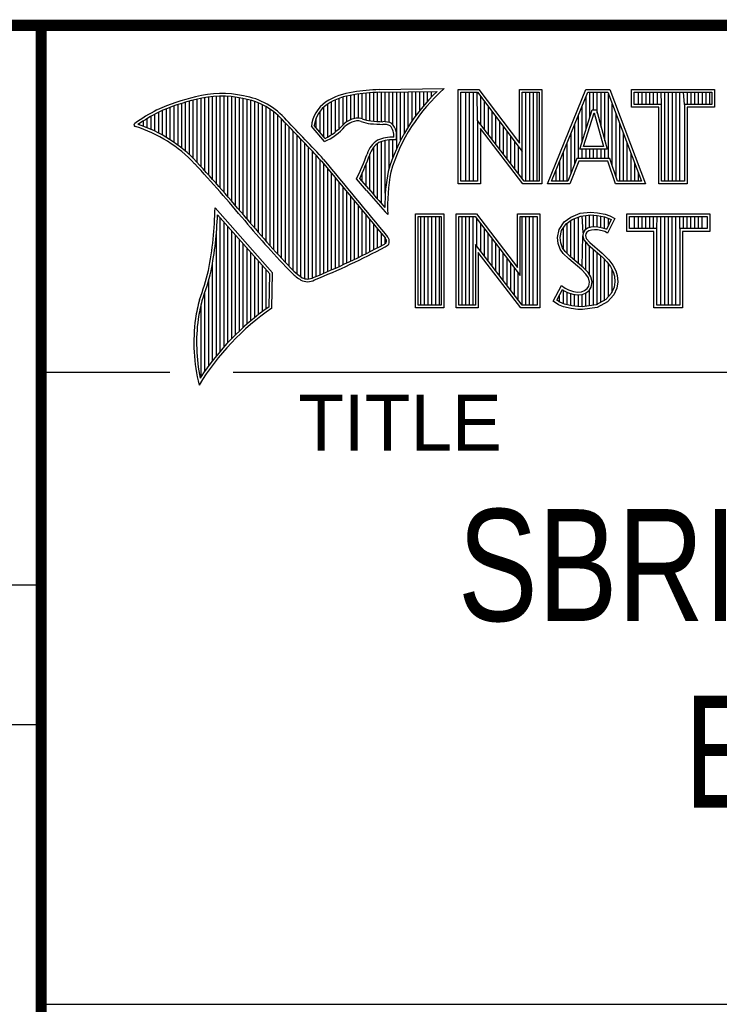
# Model space of a CAD drawing. Header units: inches. Extents: x 0 to 34, y 0 to 22.
# Tile 9 of 15: x 28.3 to 29.6, y 1.3 to 3. Entities that reach past the tile are written whole.
import ezdxf

# ---------------------------------------------------------------- set-up
doc = ezdxf.new("R2010")
doc.units = ezdxf.units.IN
doc.header["$LTSCALE"] = 1.87
doc.header["$MEASUREMENT"] = 0
doc.layers.get('0').update_dxf_attribs({"linetype": 'CONTINUOUS'})
doc.styles.get("Standard").update_dxf_attribs({"font": 'txt', "width": 0.8})

msp = doc.modelspace()

# ---------------------------------------------------------------- linework, layer by layer
at = {"color": 2, "linetype": 'CONTINUOUS'}
for p, q in [((28.3793, 3.0003), (33.5093, 3.0003)), ((28.3793, 3.0003), (28.3793, 1.2503)), ((28.9844, 2.885), (29.1009, 2.8868)), ((28.6659, 2.7474), (28.6659, 2.8695)), ((28.6727, 2.7398), (28.6727, 2.8708)), ((28.6796, 2.7323), (28.6796, 2.8719)), ((28.6865, 2.7247), (28.6865, 2.8727)), ((28.6933, 2.717), (28.6933, 2.8732)), ((28.7002, 2.7092), (28.7002, 2.8734)), ((28.707, 2.7014), (28.707, 2.8733)), ((28.7139, 2.6936), (28.7139, 2.873)), ((28.7208, 2.6856), (28.7208, 2.8724)), ((28.7276, 2.6776), (28.7276, 2.8716)), ((28.7345, 2.6696), (28.7345, 2.8704)), ((28.7414, 2.6615), (28.7414, 2.869)), ((28.913, 2.8153), (28.913, 2.8696)), ((28.9198, 2.8223), (28.9198, 2.8719)), ((28.9267, 2.8275), (28.9267, 2.8737)), ((28.9336, 2.8311), (28.9336, 2.875)), ((28.9404, 2.8335), (28.9404, 2.8759)), ((28.9473, 2.834), (28.9473, 2.8769)), ((28.9542, 2.8327), (28.9542, 2.8778)), ((28.961, 2.8306), (28.961, 2.8785)), ((28.9679, 2.8292), (28.9679, 2.8791)), ((28.9747, 2.8285), (28.9747, 2.8796)), ((28.9816, 2.828), (28.9816, 2.88)), ((28.9845, 2.8802), (29.0882, 2.8817)), ((28.9885, 2.8278), (28.9885, 2.8802)), ((28.9953, 2.8276), (28.9953, 2.8803)), ((29.0022, 2.8263), (29.0022, 2.8804)), ((29.0091, 2.822), (29.0091, 2.8805)), ((29.0159, 2.7805), (29.0159, 2.8806)), ((29.0228, 2.7947), (29.0228, 2.8807)), ((29.0297, 2.8073), (29.0297, 2.8808)), ((29.0365, 2.8188), (29.0365, 2.881)), ((29.0434, 2.8293), (29.0434, 2.8811)), ((29.0502, 2.8389), (29.0502, 2.8812)), ((29.0571, 2.8479), (29.0571, 2.8813)), ((29.064, 2.8562), (29.064, 2.8814)), ((29.0708, 2.8641), (29.0708, 2.8815)), ((29.0777, 2.8714), (29.0777, 2.8816)), ((29.1256, 2.8852), (29.1624, 2.8852)), ((29.1256, 2.7166), (29.1256, 2.8852)), ((29.1305, 2.8804), (29.16, 2.8804)), ((29.1305, 2.7215), (29.1305, 2.8804)), ((29.1395, 2.7215), (29.1395, 2.8804)), ((29.1462, 2.7215), (29.1462, 2.8804)), ((29.1529, 2.7215), (29.1529, 2.8804)), ((29.1604, 2.8299), (29.1596, 2.8804)), ((29.16, 2.8804), (29.2402, 2.7746)), ((29.1624, 2.8852), (29.2354, 2.7891)), ((29.1663, 2.8222), (29.1663, 2.872)), ((29.2354, 2.8852), (29.2754, 2.8852)), ((29.2354, 2.7891), (29.2354, 2.8852)), ((29.2402, 2.8804), (29.2705, 2.8804)), ((29.2402, 2.7746), (29.2402, 2.8804)), ((29.2469, 2.7215), (29.2469, 2.8804)), ((29.2536, 2.7215), (29.2536, 2.8804)), ((29.2603, 2.7215), (29.2603, 2.8804)), ((29.267, 2.7215), (29.267, 2.8804)), ((29.2705, 2.8804), (29.2705, 2.7215)), ((29.2754, 2.8852), (29.2754, 2.7166)), ((29.2853, 2.7167), (29.3541, 2.8851)), ((29.2926, 2.7216), (29.3574, 2.8802)), ((29.3541, 2.8851), (29.3967, 2.8851)), ((29.3543, 2.8139), (29.3543, 2.8725)), ((29.3574, 2.8802), (29.3933, 2.8802)), ((29.361, 2.8356), (29.361, 2.8802)), ((29.3677, 2.8486), (29.3677, 2.8802)), ((29.3744, 2.8428), (29.3744, 2.8802)), ((29.3811, 2.8181), (29.3811, 2.8802)), ((29.3878, 2.7935), (29.3878, 2.8802)), ((29.3933, 2.8802), (29.4535, 2.7216)), ((29.3945, 2.7618), (29.3945, 2.877)), ((29.3967, 2.8851), (29.4606, 2.7167)), ((29.4357, 2.8851), (29.584, 2.8851)), ((29.4357, 2.8537), (29.4357, 2.8851)), ((29.4406, 2.8802), (29.5791, 2.8802)), ((29.4406, 2.8586), (29.4406, 2.8802)), ((29.4482, 2.8586), (29.4482, 2.8802)), ((29.4549, 2.8586), (29.4549, 2.8802)), ((29.4616, 2.8586), (29.4616, 2.8802)), ((29.4684, 2.8586), (29.4684, 2.8802)), ((29.4751, 2.8586), (29.4751, 2.8802)), ((29.4818, 2.8586), (29.4818, 2.8802)), ((29.4892, 2.8586), (29.4885, 2.8802)), ((29.4952, 2.7216), (29.4952, 2.8802)), ((29.5019, 2.7216), (29.5019, 2.8802)), ((29.5086, 2.7216), (29.5086, 2.8802)), ((29.5153, 2.7216), (29.5153, 2.8802)), ((29.522, 2.7216), (29.522, 2.8802)), ((29.5305, 2.8586), (29.5288, 2.8802)), ((29.5355, 2.8586), (29.5355, 2.8802)), ((29.5422, 2.8586), (29.5422, 2.8802)), ((29.5489, 2.8586), (29.5489, 2.8802)), ((29.5556, 2.8586), (29.5556, 2.8802)), ((29.5623, 2.8586), (29.5623, 2.8802)), ((29.569, 2.8586), (29.569, 2.8802)), ((29.5757, 2.8586), (29.5757, 2.8802)), ((29.5791, 2.8802), (29.5791, 2.8586)), ((29.584, 2.8851), (29.584, 2.8537)), ((28.6109, 2.7952), (28.6109, 2.8535)), ((28.6178, 2.7906), (28.6178, 2.856)), ((28.6247, 2.7856), (28.6247, 2.8584)), ((28.6315, 2.7803), (28.6315, 2.8606)), ((28.6384, 2.7747), (28.6384, 2.8626)), ((28.6453, 2.7685), (28.6453, 2.8645)), ((28.6521, 2.762), (28.6521, 2.8662)), ((28.659, 2.7548), (28.659, 2.8679)), ((28.7482, 2.6533), (28.7482, 2.8677)), ((28.7551, 2.6452), (28.7551, 2.8659)), ((28.762, 2.6372), (28.762, 2.8638)), ((28.7688, 2.6293), (28.7688, 2.8611)), ((28.7757, 2.6214), (28.7757, 2.858)), ((28.7826, 2.6137), (28.7826, 2.8543)), ((28.8855, 2.8005), (28.8855, 2.854)), ((28.8924, 2.8003), (28.8924, 2.8594)), ((28.8992, 2.8044), (28.8992, 2.8634)), ((28.9061, 2.8094), (28.9061, 2.8668)), ((29.173, 2.8135), (29.173, 2.8632)), ((29.1798, 2.8048), (29.1798, 2.8543)), ((29.3475, 2.7921), (29.3475, 2.8561)), ((29.4012, 2.7485), (29.4012, 2.8593)), ((29.4843, 2.8537), (29.4357, 2.8537)), ((29.4892, 2.8586), (29.4406, 2.8586)), ((29.4843, 2.7167), (29.4843, 2.8537)), ((29.4892, 2.7216), (29.4892, 2.8586)), ((29.5791, 2.8586), (29.5305, 2.8586)), ((29.5305, 2.8586), (29.5305, 2.7216)), ((29.584, 2.8537), (29.5354, 2.8537)), ((29.5354, 2.8537), (29.5354, 2.7167)), ((28.5766, 2.8137), (28.5766, 2.8374)), ((28.5835, 2.8105), (28.5835, 2.8412)), ((28.5904, 2.8071), (28.5904, 2.8449)), ((28.5972, 2.8034), (28.5972, 2.8479)), ((28.6041, 2.7994), (28.6041, 2.8508)), ((28.7894, 2.606), (28.7894, 2.8501)), ((28.7963, 2.5985), (28.7963, 2.8451)), ((28.8031, 2.591), (28.8031, 2.8394)), ((28.8718, 2.8167), (28.8718, 2.8343)), ((28.8786, 2.8086), (28.8786, 2.8464)), ((29.1865, 2.7961), (29.1865, 2.8455)), ((29.1932, 2.7873), (29.1932, 2.8367)), ((29.3408, 2.7618), (29.3408, 2.8396)), ((29.3434, 2.7787), (29.365, 2.8486)), ((29.35, 2.7836), (29.3686, 2.8438)), ((29.365, 2.8486), (29.3728, 2.8486)), ((29.3686, 2.8438), (29.3691, 2.8438)), ((29.3691, 2.8438), (29.3854, 2.7836)), ((29.3728, 2.8486), (29.3918, 2.7787)), ((29.4079, 2.7286), (29.4079, 2.8416)), ((28.556, 2.8217), (28.556, 2.8246)), ((28.5629, 2.8193), (28.5629, 2.8291)), ((28.5698, 2.8166), (28.5698, 2.8333)), ((28.81, 2.5836), (28.81, 2.8328)), ((28.8169, 2.5762), (28.8169, 2.8253)), ((28.8237, 2.569), (28.8237, 2.8181)), ((28.8865, 2.792), (28.8631, 2.8194)), ((28.8878, 2.7979), (28.8682, 2.8209)), ((29.2438, 2.7215), (29.1604, 2.8299)), ((29.1604, 2.8299), (29.1604, 2.7215)), ((29.1999, 2.7786), (29.1999, 2.8278)), ((29.2066, 2.7699), (29.2066, 2.819)), ((29.3341, 2.752), (29.3341, 2.8232)), ((29.4147, 2.7216), (29.4147, 2.8239)), ((28.8306, 2.5618), (28.8306, 2.8109)), ((28.8375, 2.5556), (28.8375, 2.8037)), ((29.2414, 2.7166), (29.1653, 2.8156)), ((29.1653, 2.8156), (29.1653, 2.7166)), ((29.2133, 2.7612), (29.2133, 2.8101)), ((29.22, 2.7525), (29.22, 2.8013)), ((29.3274, 2.7353), (29.3274, 2.8068)), ((29.4214, 2.7216), (29.4214, 2.8063)), ((28.8443, 2.5505), (28.8443, 2.7965)), ((28.8512, 2.5472), (28.8512, 2.7893)), ((28.8581, 2.5466), (28.8581, 2.782)), ((28.9747, 2.697), (28.9747, 2.7823)), ((28.9816, 2.689), (28.9816, 2.7889)), ((28.9885, 2.6813), (28.9885, 2.7921)), ((28.9953, 2.6998), (28.9953, 2.7939)), ((29.0022, 2.7448), (29.0022, 2.795)), ((29.0091, 2.7642), (29.0091, 2.7954)), ((29.2267, 2.7437), (29.2267, 2.7924)), ((29.2334, 2.735), (29.2334, 2.7836)), ((29.3207, 2.7216), (29.3207, 2.7904)), ((29.3854, 2.7836), (29.35, 2.7836)), ((29.4281, 2.7216), (29.4281, 2.7886)), ((28.8649, 2.5483), (28.8649, 2.7748)), ((28.8718, 2.5513), (28.8718, 2.7675)), ((28.9679, 2.7053), (28.9679, 2.7699)), ((29.2402, 2.7263), (29.2402, 2.7746)), ((29.314, 2.7216), (29.314, 2.774)), ((29.3918, 2.7787), (29.3434, 2.7787)), ((29.3475, 2.7618), (29.3475, 2.7787)), ((29.3543, 2.7618), (29.3543, 2.7787)), ((29.361, 2.7618), (29.361, 2.7787)), ((29.3677, 2.7618), (29.3677, 2.7787)), ((29.3744, 2.7618), (29.3744, 2.7787)), ((29.3811, 2.7618), (29.3811, 2.7787)), ((29.3878, 2.7618), (29.3878, 2.7787)), ((29.4348, 2.7216), (29.4348, 2.7709)), ((28.8786, 2.5541), (28.8786, 2.7602)), ((28.8855, 2.557), (28.8855, 2.7523)), ((28.961, 2.7133), (28.961, 2.7519)), ((29.3073, 2.7216), (29.3073, 2.7575)), ((29.3381, 2.7618), (29.3219, 2.7216)), ((29.3414, 2.7569), (29.3252, 2.7167)), ((29.3968, 2.7618), (29.3381, 2.7618)), ((29.3933, 2.7569), (29.3414, 2.7569)), ((29.4068, 2.7167), (29.3933, 2.7569)), ((29.4103, 2.7216), (29.3968, 2.7618)), ((29.4415, 2.7216), (29.4415, 2.7532)), ((28.8924, 2.5599), (28.8924, 2.744)), ((28.8992, 2.5628), (28.8992, 2.7357)), ((28.9542, 2.7212), (28.9542, 2.7362)), ((29.3006, 2.7216), (29.3006, 2.7411)), ((29.4482, 2.7216), (29.4482, 2.7355)), ((28.9061, 2.5659), (28.9061, 2.7274)), ((28.913, 2.5689), (28.913, 2.7191)), ((28.9198, 2.5721), (28.9198, 2.7107)), ((28.962, 2.7048), (28.9438, 2.7257)), ((28.9657, 2.7079), (28.9496, 2.7264)), ((29.1653, 2.7166), (29.1256, 2.7166)), ((29.1604, 2.7215), (29.1305, 2.7215)), ((29.2754, 2.7166), (29.2414, 2.7166)), ((29.2705, 2.7215), (29.2438, 2.7215)), ((29.3252, 2.7167), (29.2853, 2.7167)), ((29.3219, 2.7216), (29.2926, 2.7216)), ((29.4606, 2.7167), (29.4068, 2.7167)), ((29.4535, 2.7216), (29.4103, 2.7216)), ((29.5354, 2.7167), (29.4843, 2.7167)), ((29.5305, 2.7216), (29.4892, 2.7216)), ((28.9267, 2.5752), (28.9267, 2.7024)), ((28.9336, 2.5784), (28.9336, 2.6941)), ((28.9404, 2.5817), (28.9404, 2.6858)), ((28.9473, 2.585), (28.9473, 2.6775)), ((28.7934, 2.5573), (28.6909, 2.6738)), ((28.7886, 2.5555), (28.6954, 2.6613)), ((28.9542, 2.5884), (28.9542, 2.6692)), ((28.961, 2.5918), (28.961, 2.6609)), ((28.9997, 2.6619), (28.9953, 2.6667)), ((29.0492, 2.6631), (29.1, 2.6631)), ((29.0492, 2.4947), (29.0492, 2.6631)), ((29.0541, 2.6583), (29.0951, 2.6583)), ((29.0541, 2.4996), (29.0541, 2.6583)), ((29.0587, 2.4996), (29.0587, 2.6583)), ((29.0654, 2.4996), (29.0654, 2.6583)), ((29.0721, 2.4996), (29.0721, 2.6583)), ((29.0788, 2.4996), (29.0788, 2.6583)), ((29.0855, 2.4996), (29.0855, 2.6583)), ((29.0922, 2.4996), (29.0922, 2.6583)), ((29.0951, 2.6583), (29.0951, 2.4996)), ((29.1, 2.6631), (29.1, 2.4947)), ((29.1218, 2.6633), (29.1586, 2.6633)), ((29.1218, 2.4947), (29.1218, 2.6633)), ((29.1267, 2.6584), (29.1562, 2.6584)), ((29.1267, 2.4996), (29.1267, 2.6584)), ((29.1325, 2.4996), (29.1325, 2.6584)), ((29.1392, 2.4996), (29.1392, 2.6584)), ((29.1459, 2.4996), (29.1459, 2.6584)), ((29.1526, 2.4996), (29.1526, 2.6584)), ((29.1562, 2.6584), (29.2364, 2.5527)), ((29.1586, 2.6633), (29.2315, 2.5672)), ((29.2315, 2.6633), (29.2716, 2.6633)), ((29.2315, 2.5672), (29.2315, 2.6633)), ((29.2364, 2.6584), (29.2667, 2.6584)), ((29.2364, 2.5527), (29.2364, 2.6584)), ((29.2399, 2.4996), (29.2399, 2.6584)), ((29.2466, 2.4996), (29.2466, 2.6584)), ((29.2533, 2.4996), (29.2533, 2.6584)), ((29.26, 2.4996), (29.26, 2.6584)), ((29.2667, 2.6584), (29.2667, 2.4996)), ((29.2716, 2.6633), (29.2716, 2.4947)), ((29.3269, 2.6572), (29.3437, 2.6639)), ((29.3293, 2.6529), (29.3449, 2.6591)), ((29.3406, 2.5743), (29.3406, 2.6574)), ((29.3437, 2.6639), (29.3623, 2.6659)), ((29.3449, 2.6591), (29.3624, 2.661)), ((29.3491, 2.6288), (29.3473, 2.6594)), ((29.354, 2.635), (29.354, 2.6601)), ((29.3607, 2.6382), (29.3607, 2.6608)), ((29.3623, 2.6659), (29.3747, 2.665)), ((29.3624, 2.661), (29.374, 2.6602)), ((29.3674, 2.6394), (29.3674, 2.6607)), ((29.374, 2.6602), (29.387, 2.6574)), ((29.3741, 2.6393), (29.3741, 2.6602)), ((29.3747, 2.665), (29.3883, 2.6622)), ((29.3808, 2.6381), (29.3808, 2.6588)), ((29.387, 2.6574), (29.3949, 2.6547)), ((29.3883, 2.6622), (29.3967, 2.6593)), ((29.3967, 2.6593), (29.406, 2.6549)), ((29.4272, 2.6631), (29.5755, 2.6631)), ((29.4272, 2.6317), (29.4272, 2.6631)), ((29.432, 2.6583), (29.5706, 2.6583)), ((29.432, 2.6366), (29.432, 2.6583)), ((29.4412, 2.6366), (29.4412, 2.6583)), ((29.4479, 2.6366), (29.4479, 2.6583)), ((29.4547, 2.6366), (29.4547, 2.6583)), ((29.4614, 2.6366), (29.4614, 2.6583)), ((29.4681, 2.6366), (29.4681, 2.6583)), ((29.4748, 2.6366), (29.4748, 2.6583)), ((29.4807, 2.6366), (29.4815, 2.6583)), ((29.4882, 2.4996), (29.4882, 2.6583)), ((29.4949, 2.4996), (29.4949, 2.6583)), ((29.5016, 2.4996), (29.5016, 2.6583)), ((29.5083, 2.4996), (29.5083, 2.6583)), ((29.5151, 2.4996), (29.5151, 2.6583)), ((29.522, 2.6366), (29.5218, 2.6583)), ((29.5285, 2.6366), (29.5285, 2.6583)), ((29.5352, 2.6366), (29.5352, 2.6583)), ((29.5419, 2.6366), (29.5419, 2.6583)), ((29.5486, 2.6366), (29.5486, 2.6583)), ((29.5553, 2.6366), (29.5553, 2.6583)), ((29.562, 2.6366), (29.562, 2.6583)), ((29.5706, 2.6583), (29.5706, 2.6366)), ((29.5755, 2.6631), (29.5755, 2.6317)), ((28.7002, 2.4174), (28.7002, 2.6559)), ((28.707, 2.4253), (28.707, 2.6481)), ((28.7139, 2.4329), (28.7139, 2.6403)), ((28.9679, 2.5953), (28.9679, 2.6526)), ((28.9747, 2.5988), (28.9747, 2.6443)), ((29.1593, 2.6044), (29.1593, 2.6543)), ((29.1661, 2.5957), (29.1661, 2.6454)), ((29.3061, 2.6352), (29.315, 2.6485)), ((29.3107, 2.6333), (29.3186, 2.6451)), ((29.315, 2.6485), (29.3269, 2.6572)), ((29.3186, 2.6451), (29.3293, 2.6529)), ((29.3204, 2.5922), (29.3204, 2.6464)), ((29.3271, 2.5855), (29.3271, 2.6513)), ((29.3338, 2.5799), (29.3338, 2.6547)), ((29.3875, 2.6364), (29.3875, 2.6573)), ((29.3994, 2.6526), (29.3907, 2.6353)), ((29.406, 2.6549), (29.3927, 2.6283)), ((29.3942, 2.6423), (29.3942, 2.655)), ((29.3949, 2.6547), (29.3994, 2.6526)), ((28.6933, 2.4092), (28.6933, 2.6277)), ((28.7208, 2.4401), (28.7208, 2.6325)), ((28.7276, 2.447), (28.7276, 2.6247)), ((28.9816, 2.6024), (28.9816, 2.636)), ((28.9885, 2.606), (28.9885, 2.6277)), ((29.1728, 2.587), (29.1728, 2.6366)), ((29.1795, 2.5783), (29.1795, 2.6277)), ((29.3032, 2.6208), (29.3061, 2.6352)), ((29.3081, 2.6205), (29.3107, 2.6333)), ((29.3137, 2.5989), (29.3137, 2.6378)), ((29.3473, 2.5687), (29.3486, 2.6239)), ((29.3491, 2.6288), (29.3486, 2.6239)), ((29.3486, 2.6239), (29.3502, 2.6168)), ((29.3523, 2.6337), (29.3491, 2.6288)), ((29.3569, 2.6371), (29.3523, 2.6337)), ((29.3539, 2.6271), (29.3536, 2.6242)), ((29.3536, 2.6242), (29.3547, 2.619)), ((29.3559, 2.6303), (29.3539, 2.6271)), ((29.3591, 2.6326), (29.3559, 2.6303)), ((29.363, 2.6389), (29.3569, 2.6371)), ((29.364, 2.6341), (29.3591, 2.6326)), ((29.3691, 2.6395), (29.363, 2.6389)), ((29.3692, 2.6347), (29.364, 2.6341)), ((29.3753, 2.6392), (29.3691, 2.6395)), ((29.3747, 2.6344), (29.3692, 2.6347)), ((29.3834, 2.6326), (29.3747, 2.6344)), ((29.3846, 2.6374), (29.3753, 2.6392)), ((29.388, 2.6312), (29.3834, 2.6326)), ((29.3901, 2.6357), (29.3846, 2.6374)), ((29.3927, 2.6283), (29.388, 2.6312)), ((29.3907, 2.6353), (29.3901, 2.6357)), ((29.4758, 2.6317), (29.4272, 2.6317)), ((29.4807, 2.6366), (29.432, 2.6366)), ((29.4758, 2.4947), (29.4758, 2.6317)), ((29.4807, 2.4996), (29.4807, 2.6366)), ((29.5706, 2.6366), (29.522, 2.6366)), ((29.522, 2.6366), (29.522, 2.4996)), ((29.5755, 2.6317), (29.5268, 2.6317)), ((29.5268, 2.6317), (29.5268, 2.4947)), ((28.7345, 2.4537), (28.7345, 2.6169)), ((28.7414, 2.46), (28.7414, 2.6091)), ((28.9953, 2.6099), (28.9953, 2.6194)), ((29.24, 2.4996), (29.1566, 2.608)), ((29.1566, 2.608), (29.1566, 2.4996)), ((29.1862, 2.5695), (29.1862, 2.6189)), ((29.1929, 2.5608), (29.1929, 2.6101)), ((29.3043, 2.6098), (29.3032, 2.6208)), ((29.3081, 2.5999), (29.3043, 2.6098)), ((29.3091, 2.6109), (29.3081, 2.6205)), ((29.3124, 2.6022), (29.3091, 2.6109)), ((29.3502, 2.6168), (29.3573, 2.608)), ((29.354, 2.5624), (29.354, 2.6122)), ((29.3547, 2.619), (29.3608, 2.6115)), ((29.3573, 2.608), (29.3798, 2.5894)), ((29.3607, 2.5541), (29.3607, 2.6052)), ((29.3608, 2.6115), (29.3831, 2.593)), ((28.7482, 2.4662), (28.7482, 2.6013)), ((28.7551, 2.472), (28.7551, 2.5935)), ((29.2376, 2.4947), (29.1615, 2.5937)), ((29.1615, 2.5937), (29.1615, 2.4947)), ((29.1996, 2.5521), (29.1996, 2.6012)), ((29.2063, 2.5434), (29.2063, 2.5924)), ((29.3133, 2.5924), (29.3081, 2.5999)), ((29.3171, 2.5955), (29.3124, 2.6022)), ((29.3234, 2.5823), (29.3133, 2.5924)), ((29.3211, 2.5915), (29.3171, 2.5955)), ((29.3267, 2.5859), (29.3211, 2.5915)), ((29.3674, 2.4994), (29.3674, 2.5997)), ((29.3741, 2.5003), (29.3741, 2.5941)), ((29.3798, 2.5894), (29.3857, 2.5835)), ((29.3808, 2.5048), (29.3808, 2.5884)), ((29.3831, 2.593), (29.3892, 2.5869)), ((28.6865, 2.4005), (28.6865, 2.5745)), ((28.762, 2.4777), (28.762, 2.5857)), ((28.7688, 2.4831), (28.7688, 2.5779)), ((28.7757, 2.4884), (28.7757, 2.5701)), ((29.213, 2.5346), (29.213, 2.5835)), ((29.2197, 2.5259), (29.2197, 2.5747)), ((29.3466, 2.5629), (29.3234, 2.5823)), ((29.3499, 2.5665), (29.3267, 2.5859)), ((29.3857, 2.5835), (29.3916, 2.5773)), ((29.3875, 2.5074), (29.3875, 2.5816)), ((29.3892, 2.5869), (29.3953, 2.5805)), ((29.3916, 2.5773), (29.3981, 2.5689)), ((29.3942, 2.5148), (29.3942, 2.5739)), ((29.3953, 2.5805), (29.4022, 2.5715)), ((29.4022, 2.5715), (29.4074, 2.5611)), ((28.7826, 2.4934), (28.7826, 2.5623)), ((28.7875, 2.4969), (28.7886, 2.5555)), ((28.7923, 2.4943), (28.7934, 2.5573)), ((29.2265, 2.5172), (29.2265, 2.5658)), ((29.2332, 2.5085), (29.2332, 2.557)), ((29.3542, 2.5553), (29.3466, 2.5629)), ((29.358, 2.5584), (29.3499, 2.5665)), ((29.3585, 2.5484), (29.3542, 2.5553)), ((29.363, 2.5504), (29.358, 2.5584)), ((29.3981, 2.5689), (29.4029, 2.5593)), ((29.401, 2.5222), (29.401, 2.5632)), ((29.4029, 2.5593), (29.4052, 2.5518)), ((29.4052, 2.5518), (29.406, 2.5416)), ((29.4074, 2.5611), (29.4101, 2.5527)), ((29.4101, 2.5527), (29.4109, 2.5414)), ((28.6796, 2.3913), (28.6796, 2.5443)), ((29.2954, 2.507), (29.3104, 2.5348)), ((29.3104, 2.5348), (29.3168, 2.5301)), ((29.3605, 2.5411), (29.3585, 2.5484)), ((29.3591, 2.5339), (29.3605, 2.5411)), ((29.3655, 2.5413), (29.363, 2.5504)), ((29.3637, 2.5321), (29.3655, 2.5413)), ((29.406, 2.5416), (29.4045, 2.5318)), ((29.4109, 2.5414), (29.4092, 2.5304)), ((28.6727, 2.3817), (28.6727, 2.5223)), ((29.3018, 2.5086), (29.3121, 2.5275)), ((29.307, 2.505), (29.307, 2.5182)), ((29.3121, 2.5275), (29.3142, 2.526)), ((29.3137, 2.5019), (29.3142, 2.526)), ((29.3142, 2.526), (29.3213, 2.5224)), ((29.3168, 2.5301), (29.3232, 2.527)), ((29.3204, 2.5005), (29.3204, 2.5227)), ((29.3213, 2.5224), (29.3305, 2.5193)), ((29.3232, 2.527), (29.3316, 2.5241)), ((29.3271, 2.499), (29.3271, 2.5204)), ((29.3305, 2.5193), (29.339, 2.5183)), ((29.3316, 2.5241), (29.3391, 2.5232)), ((29.3338, 2.498), (29.3338, 2.5189)), ((29.339, 2.5183), (29.3472, 2.519)), ((29.3391, 2.5232), (29.346, 2.5238)), ((29.3406, 2.497), (29.3406, 2.5181)), ((29.346, 2.5238), (29.3513, 2.5258)), ((29.3472, 2.519), (29.3536, 2.5215)), ((29.3473, 2.4968), (29.3473, 2.519)), ((29.3513, 2.5258), (29.3562, 2.5293)), ((29.3536, 2.5215), (29.3598, 2.5258)), ((29.354, 2.4977), (29.354, 2.5216)), ((29.3562, 2.5293), (29.3591, 2.5339)), ((29.3598, 2.5258), (29.3637, 2.5321)), ((29.3607, 2.4985), (29.3607, 2.5265)), ((29.3995, 2.5207), (29.3896, 2.5097)), ((29.4037, 2.518), (29.3927, 2.5058)), ((29.4045, 2.5318), (29.3995, 2.5207)), ((29.4092, 2.5304), (29.4037, 2.518)), ((28.6659, 2.3715), (28.6659, 2.501)), ((29.0951, 2.4996), (29.0541, 2.4996)), ((29.1566, 2.4996), (29.1267, 2.4996)), ((29.2667, 2.4996), (29.24, 2.4996)), ((29.3049, 2.5006), (29.2954, 2.507)), ((29.3072, 2.5049), (29.3018, 2.5086)), ((29.3142, 2.4968), (29.3049, 2.5006)), ((29.3156, 2.5015), (29.3072, 2.5049)), ((29.3287, 2.4988), (29.3156, 2.5015)), ((29.3726, 2.5001), (29.3475, 2.4968)), ((29.3896, 2.5097), (29.3726, 2.5001)), ((29.3927, 2.5058), (29.3741, 2.4954)), ((29.522, 2.4996), (29.4807, 2.4996)), ((29.1, 2.4947), (29.0492, 2.4947)), ((29.1615, 2.4947), (29.1218, 2.4947)), ((29.2716, 2.4947), (29.2376, 2.4947)), ((29.3278, 2.4939), (29.3142, 2.4968)), ((29.3394, 2.4922), (29.3278, 2.4939)), ((29.3398, 2.4971), (29.3287, 2.4988)), ((29.3478, 2.4919), (29.3394, 2.4922)), ((29.3475, 2.4968), (29.3398, 2.4971)), ((29.3741, 2.4954), (29.3478, 2.4919)), ((29.5268, 2.4947), (29.4758, 2.4947)), ((28.38, 2.38), (28.61, 2.38)), ((28.7231, 2.38), (33.5, 2.38)), ((25.58, 2), (28.38, 2)), ((25.58, 1.75), (28.38, 1.75)), ((28.3793, 1.2503), (33.5093, 1.2503))]:
    msp.add_line(p, q, dxfattribs=at)
at = {"color": 7, "linetype": 'CONTINUOUS', "const_width": 0.02}
for points in [[(25.58, 3), (33.5, 3)], [(28.38, 3), (28.38, 0.5)]]:
    msp.add_lwpolyline(points, dxfattribs=at)
at = {"color": 2, "linetype": 'CONTINUOUS'}
for centre, radius, start, end in [((29.3103, 2.6468), 0.3185, 131.1194, 163.4134), ((28.7308, 2.5386), 0.3417, 102.6162, 114.8514), ((28.7025, 2.6998), 0.1784, 77.2812, 105.0674), ((28.7025, 2.6998), 0.1736, 77.2325, 105.1014), ((28.7213, 2.7479), 0.1227, 40.1648, 80.8423), ((28.7213, 2.7479), 0.1276, 40.2336, 80.7738), ((28.9506, 2.7677), 0.1134, 96.3007, 123.1683), ((28.9506, 2.7677), 0.1086, 96.2448, 123.1265), ((29.0012, 2.475), 0.4104, 92.3477, 98.8369), ((29.0012, 2.475), 0.4056, 92.3565, 98.8522), ((29.3103, 2.6468), 0.3233, 133.4016, 163.4573), ((28.7308, 2.5386), 0.3369, 102.5985, 114.8293), ((28.9233, 2.8131), 0.0605, 125.0326, 174.0473), ((28.9233, 2.8131), 0.0556, 125.1127, 171.9558), ((28.7753, 2.4938), 0.4018, 117.9346, 124.569), ((28.7753, 2.4938), 0.3969, 117.9533, 124.0367), ((28.9458, 2.807), 0.0271, 72.6167, 117.3893), ((28.5489, 2.822), 0.00299, 121.3524, 265.803), ((28.4751, 2.5845), 0.2458, 43.1667, 72.5704), ((28.4751, 2.5845), 0.2507, 43.1667, 71.8499), ((21.1581, -4.5074), 10.6031, 43.24659, 43.76754), ((21.1581, -4.5074), 10.6079, 43.24574, 43.76673), ((28.8427, 2.8903), 0.1076, 293.9922, 318.4433), ((28.8427, 2.8903), 0.1028, 295.9955, 318.5906), ((28.9521, 2.7868), 0.048, 112.9192, 132.2696), ((28.9521, 2.7868), 0.0432, 112.6635, 131.9293), ((28.9458, 2.807), 0.0222, 72.9386, 117.864), ((28.9776, 2.8958), 0.0722, 249.5553, 263.1674), ((28.9776, 2.8958), 0.0673, 249.4421, 263.134), ((28.9951, 3.0772), 0.2544, 264.112, 269.1019), ((28.9951, 3.0772), 0.2495, 264.1212, 269.0704), ((28.9924, 2.7937), 0.0341, 64.4657, 92.2507), ((28.9924, 2.7937), 0.0292, 66.3199, 92.502), ((28.9831, 2.8025), 0.0276, 355.2993, 40.45), ((28.9831, 2.8025), 0.0325, 347.1186, 42.4046), ((29.0102, 2.7231), 0.0771, 89.6555, 111.8728), ((29.0054, 2.7573), 0.0444, 122.696, 163.5009), ((29.0054, 2.7573), 0.0396, 123.3504, 163.7172), ((29.0102, 2.7231), 0.0723, 86.3771, 111.5055), ((28.547, 2.9226), 0.443, 333.6071, 339.8417), ((28.547, 2.9226), 0.4478, 334.0205, 339.8621), ((26.652, 0.9006), 2.7324, 39.9155, 42.7665), ((129.7875, 86.0025), 130.8121, 219.521915, 219.600266), ((129.7875, 86.0025), 130.8073, 219.521847, 219.600368), ((29.3273, 2.6768), 0.3327, 169.238, 180.3751), ((29.3273, 2.6768), 0.3279, 169.2806, 182.6074), ((29.5269, 3.164), 0.728, 219.1094, 223.0893), ((29.5269, 3.164), 0.7231, 219.1028, 222.5928), ((28.0416, 2.6849), 0.6494, 349.0855, 359.0208), ((28.0416, 2.6849), 0.6542, 349.0755, 357.9397), ((30.1411, 3.8249), 1.8249, 220.0426, 224.0118), ((30.1411, 3.8249), 1.8201, 220.0428, 224.0077), ((28.9714, 2.6031), 0.0338, 24.6833, 34.3208), ((28.389, 3.7322), 1.2758, 291.9868, 298.2489), ((28.9805, 2.6304), 0.0253, 299.2554, 311.2666), ((28.9805, 2.6304), 0.0301, 299.1713, 314.8064), ((28.9714, 2.6031), 0.0289, 26.3669, 33.8971), ((28.9692, 2.6145), 0.0281, 353.6896, 3.0529), ((28.9692, 2.6145), 0.033, 350.4808, 4.7809), ((28.389, 3.7322), 1.2806, 291.9989, 298.2507), ((28.2599, 2.6636), 0.4315, 339.0707, 346.3663), ((28.2599, 2.6636), 0.4364, 339.1089, 346.3814), ((28.9081, 2.6424), 0.1167, 227.0935, 236.9215), ((28.9081, 2.6424), 0.1118, 227.1594, 236.7882), ((28.8564, 2.568), 0.0263, 242.8488, 298.0515), ((28.8564, 2.568), 0.0215, 243.4895, 298.6992), ((29.0668, 2.4083), 0.4163, 165.9357, 170.6856), ((29.0668, 2.4083), 0.4115, 165.9758, 170.6758), ((29.0517, 2.1188), 0.4564, 124.643, 148.5565), ((29.0517, 2.1188), 0.4613, 124.9511, 147.0981), ((28.9728, 2.4332), 0.3197, 172.3562, 193.7958), ((28.9728, 2.4332), 0.3149, 172.369, 191.6868)]:
    msp.add_arc(centre, radius, start, end, dxfattribs=at)
at = {"color": 7, "linetype": 'CONTINUOUS'}
msp.add_arc((26.6525, 0.9011), 2.7269, 39.915, 42.7661, dxfattribs=at)

# ---------------------------------------------------------------- texts
at = {"color": 2, "linetype": 'CONTINUOUS'}
msp.add_text('TITLE', height=0.1, dxfattribs=at).set_placement((28.8397, 2.2397))
at = {"color": 7, "linetype": 'CONTINUOUS', "insert": (30.9443, 2.1353), "char_height": 0.2, "width": 4.8, "attachment_point": 2}
msp.add_mtext('SBRIO-96XX NI SINGLE BOARD RIO\\PEMBEDDED CONTROL AND\\PACQUISITION DEVICES', dxfattribs=at)

doc.saveas('drawing.dxf')
